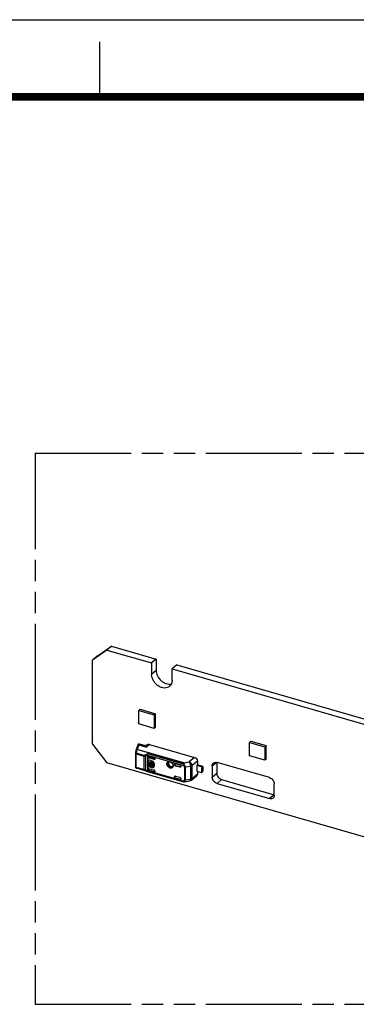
# Model space of a CAD drawing. Header units: millimetres. Extents: x 0 to 210, y 0 to 297.
# Tile 6 of 14: x 49 to 79, y 208 to 297. Entities that reach past the tile are written whole.
import ezdxf

# ---------------------------------------------------------------- set-up
doc = ezdxf.new("R2010")
doc.units = ezdxf.units.MM
doc.header["$LTSCALE"] = 19.36
doc.linetypes.add('PHANTOM', pattern=[0.8, 0.45, -0.05, 0.1, -0.05, 0.1, -0.05])
doc.layers.get('0').update_dxf_attribs({"linetype": 'CONTINUOUS'})
doc.layers.add('DEFAULT_3', color=7, linetype='PHANTOM')

msp = doc.modelspace()

# ---------------------------------------------------------------- linework, layer by layer
at = {"color": 2, "linetype": 'Continuous'}
for p, q in [((0, 297), (210, 297)), ((56, 290), (56, 295))]:
    msp.add_line(p, q, dxfattribs=at)
at = {"color": 7, "linetype": 'Continuous'}
for p, q in [((56.65053, 239.81606), (55.35149, 238.89203)), ((55.76399, 239.24926), (57.06303, 240.1733)), ((57.06303, 240.1733), (56.65053, 239.81606)), ((56.65053, 239.81606), (60.6992, 238.64731)), ((57.06303, 240.1733), (61.1117, 239.00455)), ((55.76399, 239.24926), (55.35149, 238.89203)), ((55.35149, 231.271), (55.35149, 238.89203)), ((61.1117, 239.00455), (60.6992, 238.64731)), ((60.6992, 238.64731), (60.6992, 237.60808)), ((61.1117, 239.00455), (61.1117, 237.96532)), ((62.97365, 238.46705), (62.56115, 238.10981)), ((62.56115, 237.07058), (62.56115, 238.10981)), ((62.56115, 238.10981), (108.33059, 224.89731)), ((62.97365, 238.46705), (108.74309, 225.25455)), ((59.5439, 234.3268), (59.6744, 234.43982)), ((59.5439, 233.11436), (59.5439, 234.3268)), ((59.5439, 234.3268), (60.92954, 233.9268)), ((59.6744, 234.43982), (61.06004, 234.03982)), ((60.92954, 233.9268), (61.06004, 234.03982)), ((61.06004, 232.82738), (61.06004, 234.03982)), ((60.92954, 233.9268), (60.92954, 232.71436)), ((60.92954, 232.71436), (59.5439, 233.11436)), ((61.06004, 232.82738), (60.92954, 232.71436)), ((69.57536, 231.43097), (69.70586, 231.54398)), ((69.57536, 230.21853), (69.57536, 231.43097)), ((69.57536, 231.43097), (70.961, 231.03097)), ((69.70586, 231.54398), (71.0915, 231.14398)), ((55.35149, 231.271), (56.65053, 229.59696)), ((59.23704, 230.4565), (59.23637, 230.44501)), ((59.23897, 230.47272), (59.23704, 230.4565)), ((59.24523, 230.52101), (59.23897, 230.47272)), ((59.2604, 230.61714), (59.25644, 230.59429)), ((59.28523, 230.734), (59.27762, 230.70242)), ((59.28778, 230.74242), (59.28592, 230.73654)), ((59.28766, 230.74208), (59.43531, 231.16679)), ((59.37932, 230.78991), (59.38107, 230.79552)), ((59.49224, 231.26376), (59.47465, 231.24541)), ((59.47465, 231.24544), (59.47474, 231.24554)), ((59.51312, 231.27789), (59.49224, 231.26376)), ((59.53639, 231.28734), (59.51312, 231.27789)), ((60.1839, 231.12115), (59.61029, 231.28674)), ((60.30518, 231.22946), (60.18177, 231.12072)), ((60.50266, 231.26345), (64.59297, 230.08268)), ((70.961, 231.03097), (71.0915, 231.14398)), ((70.961, 231.03097), (70.961, 229.81853)), ((71.0915, 229.93155), (71.0915, 231.14398)), ((114.24122, 212.97196), (56.65053, 229.59696)), ((59.23637, 230.445), (59.23637, 229.219)), ((60.3411, 228.86163), (60.3411, 230.28001)), ((60.37294, 229.34512), (60.37294, 229.77813)), ((60.3786, 230.16948), (60.3786, 230.19002)), ((60.4569, 229.60938), (60.4194, 229.5769)), ((60.4194, 229.5769), (60.4194, 229.51953)), ((60.46428, 229.56395), (60.4194, 229.5769)), ((60.4219, 229.5769), (60.4219, 229.8073)), ((60.91841, 229.88487), (60.4277, 230.02653)), ((60.42779, 230.21934), (61.00505, 230.0527)), ((60.47581, 229.60392), (60.4569, 229.60938)), ((60.95478, 229.91654), (60.4652, 230.05787)), ((60.471, 229.84788), (60.73081, 229.77288)), ((60.53458, 229.65388), (60.51045, 229.63298)), ((60.51805, 229.54842), (60.55555, 229.5809)), ((60.55555, 229.5809), (60.66737, 229.54862)), ((60.79504, 229.65369), (60.83254, 229.68616)), ((60.79504, 229.65369), (60.79504, 229.46846)), ((60.85241, 229.63712), (60.79504, 229.65369)), ((60.86413, 229.67704), (60.83254, 229.68616)), ((60.85241, 229.63712), (60.87695, 229.65837)), ((60.85241, 229.20931), (60.85241, 229.63712)), ((60.88991, 229.24178), (60.88991, 229.63495)), ((61.00505, 230.0527), (61.00505, 229.9465)), ((64.85444, 229.7474), (64.85444, 229.40459)), ((66.61096, 229.6169), (66.61096, 228.62689)), ((71.39461, 228.2419), (66.63147, 229.6169)), ((70.961, 229.81853), (69.57536, 230.21853)), ((71.0915, 229.93155), (70.961, 229.81853)), ((59.2416, 229.1871), (59.24161, 229.18705)), ((59.25792, 229.1511), (59.27014, 229.13392)), ((59.3052, 229.10516), (59.32713, 229.09621)), ((60.24912, 228.83006), (59.32714, 229.09621)), ((60.2489, 228.83012), (60.27727, 228.82231)), ((60.27727, 228.82231), (60.3403, 228.80754)), ((60.34016, 228.80757), (63.59943, 227.86671)), ((60.3786, 229.01657), (60.3786, 229.03711)), ((60.4194, 229.51953), (60.46428, 229.50657)), ((60.4219, 229.37429), (60.4219, 229.51953)), ((60.4277, 229.06511), (60.91841, 228.92345)), ((61.00505, 228.7056), (60.4277, 228.87227)), ((61.00505, 228.74913), (60.4652, 228.90497)), ((60.73081, 229.14376), (60.471, 229.21876)), ((60.76831, 229.18769), (60.5085, 229.26269)), ((60.69692, 229.49679), (60.51805, 229.54842)), ((60.51805, 229.49105), (60.69692, 229.43942)), ((60.57165, 229.41745), (60.60915, 229.44993)), ((60.57165, 229.36267), (60.57165, 229.41778)), ((60.60915, 229.39515), (60.57165, 229.36267)), ((60.60915, 229.39515), (60.60915, 229.44993)), ((60.68082, 229.42924), (60.64332, 229.39676)), ((60.64332, 229.39708), (60.64332, 229.34198)), ((60.72779, 229.375), (60.71789, 229.36643)), ((60.75539, 229.39891), (60.74202, 229.38733)), ((60.7507, 229.48126), (60.7882, 229.51374)), ((60.79504, 229.46846), (60.7507, 229.48126)), ((60.7507, 229.42389), (60.79504, 229.41109)), ((60.79504, 229.41109), (60.79504, 229.22587)), ((60.79504, 229.22587), (60.85241, 229.20931)), ((60.85241, 229.20931), (60.88991, 229.24178)), ((60.91546, 229.53492), (60.91546, 229.27511)), ((61.00505, 228.8118), (61.00505, 228.7056)), ((62.65353, 229.31464), (62.65238, 229.29037)), ((62.78041, 229.40792), (62.78041, 229.5402)), ((62.78041, 229.5402), (63.25672, 229.4027)), ((62.81904, 229.44007), (62.81904, 229.52905)), ((63.25672, 229.18381), (62.86702, 229.29631)), ((63.29422, 229.21629), (62.90566, 229.32846)), ((63.34332, 229.2911), (63.34332, 229.24542)), ((64.82907, 229.41191), (64.791, 229.3796)), ((64.791, 229.3796), (64.791, 228.83833)), ((64.791, 229.3796), (65.20331, 229.26058)), ((64.791, 228.83833), (65.20331, 228.71931)), ((65.24081, 229.29305), (64.82907, 229.41191)), ((64.85444, 228.82002), (64.85444, 228.57824)), ((65.26826, 229.22018), (65.31826, 229.26348)), ((65.26826, 228.72221), (65.26826, 229.22018)), ((65.31826, 228.76551), (65.26826, 228.72221)), ((65.34326, 229.24183), (65.31826, 229.26348)), ((65.31826, 228.76551), (65.34326, 228.83046)), ((65.34326, 229.24183), (65.34326, 228.83046)), ((66.19846, 229.30889), (66.19846, 228.26966)), ((62.78041, 228.1931), (62.78041, 228.32539)), ((62.78041, 228.1931), (62.81904, 228.22548)), ((63.25672, 228.0556), (62.78041, 228.1931)), ((62.81904, 228.22548), (62.81904, 228.35753)), ((63.29422, 228.0883), (62.81904, 228.22548)), ((62.86702, 228.38698), (63.25672, 228.27449)), ((63.34332, 228.16289), (63.34332, 228.1172)), ((63.63406, 227.86302), (63.63926, 227.86347)), ((63.63474, 227.86307), (63.63996, 227.86363)), ((63.63926, 227.86347), (63.64888, 227.86481)), ((63.64893, 227.86482), (64.16404, 227.95539)), ((64.30422, 228.02046), (64.78864, 228.42443)), ((67.04397, 228.06888), (71.80711, 226.69388)), ((66.63147, 227.71164), (71.39461, 226.33664)), ((71.82762, 226.64466), (71.82762, 227.68389))]:
    msp.add_line(p, q, dxfattribs=at)
at = {"color": 9, "linetype": 'Continuous'}
for p, q in [((61.1117, 237.96532), (60.6992, 237.60808)), ((60.00756, 230.26077), (59.29748, 230.46575)), ((59.36568, 230.78302), (59.36878, 230.78322)), ((63.60923, 229.56021), (59.37075, 230.78376)), ((59.52938, 231.22016), (59.3817, 230.7955)), ((63.62018, 229.57196), (59.3817, 230.7955)), ((59.52938, 231.22016), (60.22549, 231.01921)), ((60.22549, 231.01921), (60.50266, 231.26345)), ((59.28637, 229.17569), (59.28637, 230.4017)), ((59.28637, 230.4017), (59.99645, 230.19672)), ((59.99645, 230.19672), (59.99645, 228.97071)), ((60.17003, 228.91754), (60.17003, 230.21061)), ((60.34048, 230.28816), (63.57716, 229.35381)), ((60.3411, 230.15777), (60.3786, 230.19002)), ((60.3786, 230.16948), (60.3411, 230.13814)), ((63.60494, 229.45545), (60.34261, 230.3972)), ((60.37294, 229.77813), (60.4219, 229.8073)), ((60.4277, 230.02653), (60.4652, 230.05787)), ((60.95478, 229.91654), (60.91841, 229.88487)), ((63.62018, 229.57196), (64.11241, 229.66446)), ((64.59298, 230.08267), (64.11241, 229.66446)), ((64.85444, 229.7474), (64.37058, 229.32947)), ((66.19846, 229.30889), (66.56903, 229.62981)), ((59.99645, 228.97071), (59.28637, 229.17569)), ((59.29748, 229.13088), (60.00755, 228.9259)), ((60.17003, 228.91754), (59.99645, 228.9707)), ((63.57716, 227.91948), (60.34048, 228.85383)), ((60.3411, 229.0035), (60.3786, 229.03711)), ((60.3786, 229.01657), (60.3411, 228.98387)), ((60.4219, 229.37429), (60.37294, 229.34512)), ((60.4277, 228.87227), (60.4652, 228.90497)), ((60.471, 229.21876), (60.5085, 229.26269)), ((60.76831, 229.18769), (60.73081, 229.14376)), ((62.81904, 229.44007), (62.78041, 229.40792)), ((62.86702, 229.29631), (62.90566, 229.32846)), ((63.29422, 229.21629), (63.25672, 229.18381)), ((63.67572, 229.18277), (63.67572, 228.03363)), ((64.21469, 229.26465), (63.75992, 229.17909)), ((63.75992, 228.02994), (63.75992, 229.17909)), ((64.21469, 229.26465), (64.21469, 228.1099)), ((64.37058, 228.17473), (64.37058, 229.32947)), ((65.24081, 229.29305), (65.20331, 229.26058)), ((62.78041, 228.32539), (62.81904, 228.35753)), ((63.29422, 228.0883), (63.25672, 228.0556)), ((63.63405, 227.86302), (63.63474, 227.86307)), ((63.63996, 227.86363), (63.64594, 227.86468)), ((63.64891, 227.86482), (63.64594, 227.86468)), ((63.75992, 228.02994), (64.21469, 228.1099)), ((64.16407, 227.95539), (64.16404, 227.95539)), ((64.30422, 228.02045), (64.30428, 228.0205)), ((64.37058, 228.17473), (64.85444, 228.57824)), ((66.61096, 228.62689), (66.19846, 228.26966)), ((66.63147, 227.71164), (67.04397, 228.06888)), ((71.80711, 226.69388), (71.39461, 226.33664))]:
    msp.add_line(p, q, dxfattribs=at)
at = {"color": 7, "linetype": 'Continuous', "const_width": 0.7}
msp.add_lwpolyline([(7, 290), (203, 290)], dxfattribs=at)
at = {"color": 7, "linetype": 'Continuous'}
for points in [[(59.25644, 230.59431), (59.25184, 230.56592), (59.24523, 230.52101)], [(59.27762, 230.70242), (59.26865, 230.66061), (59.2604, 230.61714)], [(59.61062, 231.28665), (59.58629, 231.29151), (59.5611, 231.29188), (59.53639, 231.28734)], [(59.24161, 229.18708), (59.24884, 229.16851), (59.25792, 229.1511)], [(59.27014, 229.13392), (59.28594, 229.11815), (59.3052, 229.10516)]]:
    msp.add_lwpolyline(points, dxfattribs=at)
at = {"color": 9, "linetype": 'Continuous'}
for centre, radius, start, end in [((59.34519, 230.71968), 0.06162, 158.6892499, 163.4112372), ((59.51568, 230.39325), 0.22993, 161.6206099, 163.3673372), ((61.82298, 230.07894), 2.55494, 170.0496711, 171.2921126), ((61.71206, 230.09925), 2.44218, 168.1631658, 170.0692082), ((61.62357, 230.1166), 2.35202, 167.4939787, 168.1347491), ((61.05299, 230.24217), 1.76779, 166.4850672, 167.4628789), ((60.57547, 230.37734), 1.27143, 161.3578379, 162.4508617), ((59.43879, 230.69324), 0.114, 122.5149392, 127.1083088), ((59.54815, 231.18831), 0.09309, 130.3100584, 142.0598815), ((59.5198, 231.10916), 0.11142, 85.0779938, 93.0000633), ((59.54992, 231.18083), 0.10097, 78.9107076, 84.9716549), ((59.59256, 231.22554), 0.06372, 73.8381331, 78.650668), ((59.32574, 229.21482), 0.08849, 198.2701678, 201.9567567), ((59.42507, 229.17558), 0.1387, 179.9541455, 183.4219987), ((60.58022, 229.90094), 1.06643, 253.6449275, 255.3220451), ((60.60085, 229.97969), 1.14784, 255.3218489, 256.9207889), ((62.51528, 229.36447), 0.15598, 307.5357487, 312.3855428), ((62.48203, 229.33415), 0.17168, 318.9980339, 330.2932468), ((62.45475, 229.34635), 0.20167, 341.0105717, 345.9610542), ((63.70085, 227.97533), 0.13571, 204.3019155, 210.3217365), ((63.69502, 227.97178), 0.12888, 210.2647378, 216.3279733), ((63.61458, 228.00191), 0.14056, 294.6174735, 305.5878206)]:
    msp.add_arc(centre, radius, start, end, dxfattribs=at)
at = {"color": 7, "linetype": 'Continuous'}
for centre, radius, start, end in [((59.73976, 230.88887), 0.5029, 15.0202607, 15.3453692), ((60.57818, 229.53986), 0.11642, 158.7954722, 168.059733), ((60.55953, 229.54933), 0.09537, 130.9062715, 138.7840963), ((60.59646, 229.58242), 0.09454, 128.317579, 130.8912066), ((60.63984, 229.50981), 0.28, 42.4181466, 51.3325695), ((60.63782, 229.5077), 0.28292, 31.0720577, 42.4577185), ((60.65135, 229.51599), 0.26705, 24.0254408, 31.0471794), ((60.66956, 229.52399), 0.24717, 16.643085, 24.0502929), ((60.94746, 229.93791), 0.05559, 311.0960298, 317.5251748), ((62.31701, 229.59583), 0.09157, 120.9805603, 129.3420153), ((62.29013, 229.435), 0.25786, 86.8710933, 90.4911814), ((62.28924, 229.41976), 0.27312, 81.9377467, 86.858028), ((59.337, 229.21911), 0.10063, 180.0598955, 198.5761285), ((60.68178, 229.55826), 0.22477, 216.7366239, 222.7485064), ((60.67816, 229.55467), 0.21968, 222.7009247, 234.900221), ((60.67167, 229.5459), 0.20877, 234.9732457, 237.4861495), ((60.66687, 229.53827), 0.19976, 237.471682, 241.52973), ((60.69698, 229.57564), 0.15309, 229.5807366, 234.9884562), ((60.63795, 229.45832), 0.06163, 311.1547985, 319.2150239), ((60.65584, 229.43807), 0.09478, 307.3387354, 310.9004994), ((60.69289, 229.47103), 0.09543, 310.911261, 318.0079949), ((60.69143, 229.4723), 0.09737, 318.0265997, 325.8239658), ((60.78968, 229.26114), 0.12384, 293.6786043, 305.3694122), ((60.78633, 229.2622), 0.12697, 326.1196445, 329.0816901), ((62.36382, 229.31455), 0.28971, 0.0174338, 3.2977792), ((63.2853, 229.23745), 0.05637, 310.8665648, 317.3430513), ((65.16791, 229.13832), 0.12728, 68.3049284, 73.8524445), ((65.16408, 229.12861), 0.13771, 63.1184637, 68.3184943), ((63.62709, 227.96249), 0.09971, 253.5177874, 274.2993559), ((71.93945, 227.15211), 0.47696, 253.8909244, 256.4443116)]:
    msp.add_arc(centre, radius, start, end, dxfattribs=at)
for centre, major_axis, ratio, start_param, end_param in [((60.4277, 230.11314), (-0.06545, 0.07561), 0.75001629, 0.71399378, 2.28478993), ((60.4652, 230.14448), (-0.06545, 0.07561), 0.75001629, 0.71399364, 2.28478993), ((60.4277, 228.9785), (-0.06545, 0.07561), 0.75001629, 5.42638258, 6.99717891), ((60.4652, 229.01211), (-0.06545, 0.07561), 0.75001629, 0.35818325, 0.7139936), ((60.4652, 228.99157), (-0.06546, 0.07559), 0.75000065, 0.71373513, 2.28453147), ((60.91844, 228.83683), (-0.06548, 0.07562), 0.74977393, -2.42794293, -0.85684203), ((62.86702, 229.38291), (0.06549, -0.07558), 0.74998365, -2.42813804, -0.85734113), ((62.90566, 229.41506), (0.06549, -0.07558), 0.74998365, -2.42813775, -0.85734113), ((63.25672, 229.3161), (-0.06546, 0.07559), 0.75000065, -2.42785751, -0.85706118), ((65.30331, 229.23893), (0.12444, -0.05685), 0.20871215, 8.0542171, 8.47264321), ((62.86702, 228.30038), (0.06549, -0.07558), 0.74998365, 8.56743683, 10.13823316), ((62.90566, 228.33253), (0.06549, -0.07558), 0.74998365, -2.81436615, -2.42813746), ((63.25672, 228.1422), (-0.06546, 0.07559), 0.75000065, -3.99865383, -2.42785751), ((63.29422, 228.17491), (-0.06546, 0.07559), 0.75000065, -3.99865383, -3.47829258)]:
    msp.add_ellipse(centre, major_axis=major_axis, ratio=ratio, start_param=start_param, end_param=end_param, dxfattribs=at)
for points, knots in [([(62.33392, 236.52671), (62.27196, 236.47306), (62.11934, 236.38849), (61.85182, 236.35635), (61.56878, 236.41393), (61.29399, 236.55311), (61.04962, 236.76153), (60.79921, 237.09572), (60.6992, 237.40728), (60.6992, 237.60809)], [0, 0, 0, 0, 0.10468863, 0.21598867, 0.33736676, 0.46835328, 0.60545365, 0.74352216, 1, 1, 1, 1]), ([(61.1117, 237.96532), (61.1117, 237.7942), (61.20916, 237.43786), (61.4901, 237.0773), (61.78579, 236.86506), (62.02494, 236.76048), (62.26656, 236.71734), (62.42478, 236.73326), (62.49737, 236.75293)], [0, 0, 0, 0, 0.24828051, 0.5153907, 0.64742121, 0.7732972, 0.89087786, 1, 1, 1, 1]), ([(62.56115, 237.07058), (62.56115, 236.96597), (62.5272, 236.76165), (62.40692, 236.58992), (62.33392, 236.52671)], [0, 0, 0, 0, 0.52001617, 1, 1, 1, 1]), ([(59.4353, 231.16678), (59.43779, 231.17396), (59.44802, 231.20149), (59.46133, 231.22833), (59.47474, 231.24554)], [0, 0, 0, 0, 0.2584693, 1, 1, 1, 1]), ([(59.52938, 231.22016), (59.53263, 231.22677), (59.54382, 231.24795), (59.55715, 231.26859), (59.56934, 231.27993)], [0, 0, 0, 0, 0.30670002, 1, 1, 1, 1]), ([(60.22474, 231.02196), (60.22107, 231.03543), (60.21396, 231.05908), (60.20299, 231.09015), (60.19363, 231.10896), (60.18748, 231.12013), (60.1839, 231.12116)], [0, 0, 0, 0, 0.38701129, 0.68922504, 0.89671238, 1, 1, 1, 1]), ([(60.30519, 231.22946), (60.32969, 231.25106), (60.39649, 231.28092), (60.46776, 231.27352), (60.50266, 231.26345)], [0, 0, 0, 0, 0.47344139, 1, 1, 1, 1]), ([(60.34048, 230.28816), (60.3363, 230.31577), (60.33589, 230.35276), (60.34104, 230.38884), (60.34261, 230.3972)], [0, 0, 0, 0, 0.76643266, 1, 1, 1, 1]), ([(60.3411, 230.15777), (60.3411, 230.16279), (60.3426, 230.18137), (60.35205, 230.1996), (60.36238, 230.20848)], [0, 0, 0, 0, 0.26940637, 1, 1, 1, 1]), ([(60.36238, 230.20848), (60.36569, 230.21132), (60.3808, 230.2216), (60.40035, 230.22398), (60.41401, 230.22222)], [0, 0, 0, 0, 0.24030328, 1, 1, 1, 1]), ([(60.37294, 229.77813), (60.37294, 229.79201), (60.37872, 229.81962), (60.39964, 229.83923), (60.41121, 229.8448)], [0, 0, 0, 0, 0.51949709, 1, 1, 1, 1]), ([(60.41121, 229.8448), (60.41445, 229.84636), (60.4285, 229.85178), (60.44409, 229.85257), (60.45541, 229.85113)], [0, 0, 0, 0, 0.23972699, 1, 1, 1, 1]), ([(60.43674, 229.8515), (60.43137, 229.8451), (60.426, 229.83468), (60.4235, 229.82366), (60.423, 229.82075)], [0, 0, 0, 0, 0.73898016, 1, 1, 1, 1]), ([(60.60749, 229.63997), (60.588, 229.6456), (60.54823, 229.64978), (60.51087, 229.63335), (60.49708, 229.62141)], [0, 0, 0, 0, 0.52650377, 1, 1, 1, 1]), ([(60.53649, 229.5759), (60.54487, 229.58315), (60.55935, 229.58981), (60.57429, 229.59146), (60.57823, 229.59161)], [0, 0, 0, 0, 0.73740942, 1, 1, 1, 1]), ([(60.53785, 229.65659), (60.55167, 229.66751), (60.58801, 229.68211), (60.6262, 229.67787), (60.64499, 229.67245)], [0, 0, 0, 0, 0.47391399, 1, 1, 1, 1]), ([(60.7507, 229.48126), (60.74381, 229.51765), (60.70723, 229.58615), (60.64279, 229.62978), (60.60749, 229.63997)], [0, 0, 0, 0, 0.50198171, 1, 1, 1, 1]), ([(60.64499, 229.67245), (60.65007, 229.67098), (60.67077, 229.6639), (60.69013, 229.65304), (60.70354, 229.64329)], [0, 0, 0, 0, 0.24176298, 1, 1, 1, 1]), ([(60.73081, 229.77288), (60.73817, 229.77076), (60.76821, 229.76024), (60.79594, 229.7435), (60.81479, 229.72844)], [0, 0, 0, 0, 0.24096505, 1, 1, 1, 1]), ([(60.90637, 229.59478), (60.90786, 229.58978), (60.91298, 229.57021), (60.91546, 229.54992), (60.91546, 229.53492)], [0, 0, 0, 0, 0.25824199, 1, 1, 1, 1]), ([(60.984, 229.89602), (60.97583, 229.88889), (60.95361, 229.87921), (60.92999, 229.88153), (60.91841, 229.88487)], [0, 0, 0, 0, 0.473581, 1, 1, 1, 1]), ([(60.95478, 229.91654), (60.95853, 229.91546), (60.97279, 229.91212), (60.98814, 229.91257), (60.99843, 229.91572)], [0, 0, 0, 0, 0.26597619, 1, 1, 1, 1]), ([(61.00505, 229.9465), (61.00505, 229.94208), (61.00376, 229.9256), (60.99665, 229.90932), (60.98846, 229.90037)], [0, 0, 0, 0, 0.26699684, 1, 1, 1, 1]), ([(62.08456, 229.47889), (62.08456, 229.50471), (62.09139, 229.55501), (62.12538, 229.62156), (62.18048, 229.66957), (62.22633, 229.68543), (62.24998, 229.6895)], [0, 0, 0, 0, 0.26579744, 0.51304794, 0.75294228, 1, 1, 1, 1]), ([(62.24078, 229.61717), (62.22965, 229.58296), (62.22742, 229.50302), (62.2731, 229.39081), (62.35591, 229.29704), (62.4304, 229.25636), (62.46904, 229.24521)], [0, 0, 0, 0, 0.22644992, 0.48109664, 0.74690002, 1, 1, 1, 1]), ([(62.32694, 229.69027), (62.32116, 229.68998), (62.30142, 229.68797), (62.28194, 229.68159), (62.26988, 229.67434)], [0, 0, 0, 0, 0.29122532, 1, 1, 1, 1]), ([(62.3679, 229.68157), (62.44397, 229.65991), (62.58016, 229.5627), (62.64858, 229.40917), (62.65305, 229.33122)], [0, 0, 0, 0, 0.50319984, 1, 1, 1, 1]), ([(64.11241, 229.66446), (64.12859, 229.64179), (64.15641, 229.58387), (64.19789, 229.45139), (64.21437, 229.34), (64.21469, 229.26465)], [0, 0, 0, 0, 0.20050469, 0.4574851, 1, 1, 1, 1]), ([(64.37058, 229.32947), (64.37029, 229.40233), (64.30992, 229.54905), (64.18388, 229.64302), (64.11241, 229.66446)], [0, 0, 0, 0, 0.49409312, 1, 1, 1, 1]), ([(64.59297, 230.08268), (64.66523, 230.06228), (64.79353, 229.96887), (64.85444, 229.8208), (64.85444, 229.7474)], [0, 0, 0, 0, 0.50567005, 1, 1, 1, 1]), ([(66.19846, 229.30889), (66.19846, 229.35755), (66.21425, 229.45258), (66.27019, 229.53245), (66.30414, 229.56185)], [0, 0, 0, 0, 0.52002971, 1, 1, 1, 1]), ([(66.30414, 229.56185), (66.34503, 229.59725), (66.4558, 229.64597), (66.5737, 229.63358), (66.63147, 229.6169)], [0, 0, 0, 0, 0.47352734, 1, 1, 1, 1]), ([(60.34124, 228.80729), (60.33974, 228.8077), (60.33746, 228.81288), (60.33676, 228.82804), (60.33865, 228.84279), (60.34048, 228.85383)], [0, 0, 0, 0, 0.09797204, 0.29633096, 1, 1, 1, 1]), ([(60.4277, 228.87227), (60.40373, 228.87919), (60.36126, 228.91033), (60.3411, 228.95951), (60.3411, 228.98387)], [0, 0, 0, 0, 0.50591283, 1, 1, 1, 1]), ([(60.471, 229.21876), (60.44386, 229.22659), (60.39577, 229.26185), (60.37294, 229.31753), (60.37294, 229.34512)], [0, 0, 0, 0, 0.50591252, 1, 1, 1, 1]), ([(60.4219, 229.37429), (60.4219, 229.34992), (60.44206, 229.30075), (60.48453, 229.26961), (60.5085, 229.26269)], [0, 0, 0, 0, 0.4940878, 1, 1, 1, 1]), ([(60.54942, 229.43686), (60.53853, 229.4484), (60.52672, 229.46643), (60.51949, 229.48615), (60.51805, 229.49105)], [0, 0, 0, 0, 0.75653041, 1, 1, 1, 1]), ([(60.67851, 229.41191), (60.67135, 229.40567), (60.65926, 229.39972), (60.64663, 229.39749), (60.64332, 229.39708)], [0, 0, 0, 0, 0.74026478, 1, 1, 1, 1]), ([(60.64332, 229.34198), (60.64982, 229.34175), (60.6744, 229.34261), (60.69893, 229.35174), (60.71332, 229.36272)], [0, 0, 0, 0, 0.26407604, 1, 1, 1, 1]), ([(60.83942, 229.14773), (60.83149, 229.14424), (60.7964, 229.13293), (60.75771, 229.13599), (60.73081, 229.14376)], [0, 0, 0, 0, 0.23623102, 1, 1, 1, 1]), ([(60.76831, 229.18769), (60.7728, 229.18639), (60.79035, 229.18201), (60.80859, 229.18022), (60.822, 229.18072)], [0, 0, 0, 0, 0.25824613, 1, 1, 1, 1]), ([(60.822, 229.18072), (60.82835, 229.18095), (60.85253, 229.18337), (60.87616, 229.19267), (60.89078, 229.20307)], [0, 0, 0, 0, 0.26140374, 1, 1, 1, 1]), ([(60.91546, 229.27511), (60.91546, 229.26799), (60.91391, 229.24096), (60.90552, 229.21409), (60.89526, 229.19696)], [0, 0, 0, 0, 0.26299599, 1, 1, 1, 1]), ([(62.62769, 229.20364), (62.61469, 229.17902), (62.57719, 229.13429), (62.49493, 229.09902), (62.40021, 229.0995), (62.26936, 229.14533), (62.13502, 229.26878), (62.08456, 229.41007), (62.08456, 229.47889)], [0, 0, 0, 0, 0.10642312, 0.21433687, 0.33139121, 0.46017905, 0.73698614, 1, 1, 1, 1]), ([(62.46904, 229.24521), (62.4976, 229.23696), (62.5554, 229.22994), (62.61143, 229.24888), (62.63377, 229.26382)], [0, 0, 0, 0, 0.52513616, 1, 1, 1, 1]), ([(62.62043, 229.24926), (62.62428, 229.25277), (62.64108, 229.27104), (62.65021, 229.29543), (62.6538, 229.31458)], [0, 0, 0, 0, 0.21122723, 1, 1, 1, 1]), ([(63.32218, 229.19483), (63.314, 229.18775), (63.29186, 229.178), (63.26828, 229.18048), (63.25672, 229.18381)], [0, 0, 0, 0, 0.47346905, 1, 1, 1, 1]), ([(63.29422, 229.21629), (63.29789, 229.21523), (63.31193, 229.21205), (63.32695, 229.21241), (63.33714, 229.21529)], [0, 0, 0, 0, 0.2648778, 1, 1, 1, 1]), ([(63.34332, 229.24542), (63.34332, 229.24099), (63.34211, 229.22449), (63.33497, 229.20818), (63.32676, 229.19926)], [0, 0, 0, 0, 0.26729539, 1, 1, 1, 1]), ([(65.20331, 228.71931), (65.20898, 228.71767), (65.23038, 228.71307), (65.25371, 228.7155), (65.26826, 228.72221)], [0, 0, 0, 0, 0.26925781, 1, 1, 1, 1]), ([(63.25672, 228.27449), (63.28069, 228.26757), (63.32316, 228.23643), (63.34332, 228.18725), (63.34332, 228.16289)], [0, 0, 0, 0, 0.50591252, 1, 1, 1, 1]), ([(64.85444, 228.57824), (64.85444, 228.54851), (64.84462, 228.4904), (64.8097, 228.44201), (64.78864, 228.42444)], [0, 0, 0, 0, 0.52014259, 1, 1, 1, 1]), ([(66.63147, 227.71164), (66.51161, 227.74624), (66.29923, 227.90193), (66.19846, 228.14782), (66.19846, 228.26965)], [0, 0, 0, 0, 0.50591275, 1, 1, 1, 1]), ([(66.61096, 228.62689), (66.61096, 228.50505), (66.71173, 228.25916), (66.92411, 228.10348), (67.04397, 228.06888)], [0, 0, 0, 0, 0.49408725, 1, 1, 1, 1]), ([(71.39461, 228.2419), (71.51447, 228.2073), (71.72685, 228.05161), (71.82762, 227.80573), (71.82762, 227.68389)], [0, 0, 0, 0, 0.50591276, 1, 1, 1, 1]), ([(71.72194, 226.39169), (71.68105, 226.35629), (71.57028, 226.30757), (71.45238, 226.31997), (71.39461, 226.33664)], [0, 0, 0, 0, 0.47352734, 1, 1, 1, 1]), ([(71.82762, 226.64465), (71.82762, 226.59599), (71.81183, 226.50096), (71.75589, 226.42109), (71.72194, 226.39169)], [0, 0, 0, 0, 0.5200297, 1, 1, 1, 1])]:
    msp.add_open_spline(points, degree=3, knots=knots, dxfattribs=at)
at = {"color": 9, "linetype": 'Continuous'}
for points, knots in [([(59.29748, 230.46575), (59.28307, 230.46627), (59.26376, 230.46595), (59.24396, 230.46267), (59.23746, 230.45862), (59.23712, 230.45651)], [0, 0, 0, 0, 0.69092763, 0.89762194, 1, 1, 1, 1]), ([(59.25645, 230.59431), (59.2582, 230.60468), (59.2756, 230.61805), (59.30142, 230.62443), (59.31832, 230.62587), (59.32736, 230.62591)], [0, 0, 0, 0, 0.3864438, 0.66801756, 1, 1, 1, 1]), ([(59.28523, 230.734), (59.288, 230.7448), (59.30207, 230.76605), (59.3245, 230.77663), (59.33676, 230.77988)], [0, 0, 0, 0, 0.4677246, 1, 1, 1, 1]), ([(59.38173, 230.7955), (59.36183, 230.79721), (59.32157, 230.79062), (59.29363, 230.75925), (59.28767, 230.74212)], [0, 0, 0, 0, 0.52403851, 1, 1, 1, 1]), ([(59.37727, 230.78922), (59.37238, 230.78946), (59.36268, 230.79064), (59.34355, 230.78819), (59.31427, 230.77788), (59.29384, 230.7576), (59.28778, 230.74207)], [0, 0, 0, 0, 0.13674482, 0.27174849, 0.53422859, 1, 1, 1, 1]), ([(59.33416, 230.6553), (59.33641, 230.66469), (59.34522, 230.70006), (59.35513, 230.73516), (59.36321, 230.7607)], [0, 0, 0, 0, 0.26491638, 1, 1, 1, 1]), ([(59.33676, 230.77988), (59.3415, 230.78113), (59.35096, 230.78427), (59.36082, 230.78274), (59.36568, 230.78302)], [0, 0, 0, 0, 0.50182936, 1, 1, 1, 1]), ([(59.43531, 231.16679), (59.44052, 231.18182), (59.46299, 231.20977), (59.4967, 231.21951), (59.51397, 231.22042)], [0, 0, 0, 0, 0.47915556, 1, 1, 1, 1]), ([(59.48793, 231.25929), (59.50219, 231.27139), (59.52723, 231.28186), (59.55239, 231.28198), (59.55877, 231.28141)], [0, 0, 0, 0, 0.74509385, 1, 1, 1, 1]), ([(59.56934, 231.27993), (59.57394, 231.28383), (59.58567, 231.28978), (59.59869, 231.28929), (59.6051, 231.28801)], [0, 0, 0, 0, 0.47995529, 1, 1, 1, 1]), ([(59.23638, 230.445), (59.23638, 230.44186), (59.23933, 230.42701), (59.25255, 230.41671), (59.26275, 230.41116)], [0, 0, 0, 0, 0.21266299, 1, 1, 1, 1]), ([(59.99645, 230.19672), (59.99645, 230.20187), (59.99768, 230.22358), (60.00234, 230.24505), (60.00756, 230.26077)], [0, 0, 0, 0, 0.23720099, 1, 1, 1, 1]), ([(59.99645, 230.19672), (60.02406, 230.18933), (60.08415, 230.18525), (60.1417, 230.20023), (60.17003, 230.21061)], [0, 0, 0, 0, 0.48637941, 1, 1, 1, 1]), ([(60.12719, 230.29204), (60.11798, 230.28611), (60.08247, 230.26521), (60.03724, 230.25267), (60.00756, 230.26077)], [0, 0, 0, 0, 0.26270531, 1, 1, 1, 1]), ([(60.17003, 230.21061), (60.16603, 230.21672), (60.14999, 230.2429), (60.1361, 230.27042), (60.12719, 230.29204)], [0, 0, 0, 0, 0.23809526, 1, 1, 1, 1]), ([(62.22817, 229.6605), (62.20363, 229.64413), (62.1615, 229.59469), (62.14978, 229.53178), (62.14978, 229.49977)], [0, 0, 0, 0, 0.47965469, 1, 1, 1, 1]), ([(62.3765, 229.24115), (62.34159, 229.2603), (62.27832, 229.31178), (62.21467, 229.412), (62.18952, 229.52132), (62.20524, 229.59284), (62.22124, 229.62137)], [0, 0, 0, 0, 0.266388, 0.53362506, 0.78116227, 1, 1, 1, 1]), ([(63.60494, 229.45545), (63.6107, 229.46473), (63.61804, 229.48489), (63.63098, 229.51152), (63.63435, 229.54282), (63.61778, 229.55613), (63.60923, 229.56021)], [0, 0, 0, 0, 0.2760521, 0.53410216, 0.76053073, 1, 1, 1, 1]), ([(63.64594, 229.44202), (63.64895, 229.45499), (63.65372, 229.48004), (63.65746, 229.51104), (63.65524, 229.53464), (63.64458, 229.55537), (63.63037, 229.56638), (63.62018, 229.57196)], [0, 0, 0, 0, 0.27559319, 0.52753345, 0.64416064, 0.75950215, 1, 1, 1, 1]), ([(59.28637, 229.1757), (59.28012, 229.17751), (59.26098, 229.18431), (59.24094, 229.19855), (59.23725, 229.21238)], [0, 0, 0, 0, 0.31274163, 1, 1, 1, 1]), ([(59.29148, 229.14197), (59.2908, 229.14378), (59.28819, 229.152), (59.28702, 229.16063), (59.28662, 229.1673)], [0, 0, 0, 0, 0.22468712, 1, 1, 1, 1]), ([(59.32713, 229.09621), (59.32424, 229.09705), (59.31019, 229.10438), (59.3024, 229.11938), (59.29748, 229.13088)], [0, 0, 0, 0, 0.19398112, 1, 1, 1, 1]), ([(59.99646, 228.97071), (59.99646, 228.96603), (59.9972, 228.95069), (60.00087, 228.93443), (60.00755, 228.9259)], [0, 0, 0, 0, 0.3016349, 1, 1, 1, 1]), ([(60.00752, 228.9259), (60.01779, 228.92289), (60.05872, 228.90839), (60.09761, 228.88904), (60.12719, 228.87521)], [0, 0, 0, 0, 0.2468779, 1, 1, 1, 1]), ([(60.12719, 228.87521), (60.13501, 228.87613), (60.15183, 228.8909), (60.16342, 228.90692), (60.17003, 228.91754)], [0, 0, 0, 0, 0.38612974, 1, 1, 1, 1]), ([(62.14978, 229.49977), (62.14978, 229.44026), (62.19213, 229.31778), (62.28454, 229.22968), (62.33969, 229.19944)], [0, 0, 0, 0, 0.48617525, 1, 1, 1, 1]), ([(62.6116, 229.22151), (62.59701, 229.20478), (62.55968, 229.17641), (62.48965, 229.15889), (62.41308, 229.16639), (62.36368, 229.18628), (62.33969, 229.19944)], [0, 0, 0, 0, 0.22672907, 0.46343853, 0.72059077, 1, 1, 1, 1]), ([(62.4366, 229.21613), (62.4315, 229.2176), (62.4108, 229.22424), (62.39089, 229.23326), (62.3765, 229.24115)], [0, 0, 0, 0, 0.24452309, 1, 1, 1, 1]), ([(62.61031, 229.24078), (62.58771, 229.22341), (62.52874, 229.20039), (62.46699, 229.20736), (62.4366, 229.21613)], [0, 0, 0, 0, 0.47403074, 1, 1, 1, 1]), ([(63.60494, 229.45545), (63.60059, 229.44794), (63.58535, 229.41605), (63.57716, 229.38045), (63.57717, 229.35381)], [0, 0, 0, 0, 0.24568044, 1, 1, 1, 1]), ([(63.67572, 229.18277), (63.67566, 229.21531), (63.64959, 229.28151), (63.60404, 229.3319), (63.57716, 229.35381)], [0, 0, 0, 0, 0.4841215, 1, 1, 1, 1]), ([(63.57717, 229.3538), (63.58158, 229.361), (63.60233, 229.39204), (63.62602, 229.42112), (63.64594, 229.44202)], [0, 0, 0, 0, 0.22639347, 1, 1, 1, 1]), ([(63.64594, 229.44202), (63.63598, 229.44654), (63.62236, 229.4515), (63.60834, 229.45477), (63.60494, 229.45544)], [0, 0, 0, 0, 0.75948491, 1, 1, 1, 1]), ([(63.75992, 229.17908), (63.75956, 229.20197), (63.74702, 229.29851), (63.69557, 229.38734), (63.64594, 229.44202)], [0, 0, 0, 0, 0.23657505, 1, 1, 1, 1]), ([(63.67572, 229.18277), (63.68202, 229.18095), (63.70969, 229.1753), (63.73861, 229.17521), (63.75992, 229.17909)], [0, 0, 0, 0, 0.23238764, 1, 1, 1, 1]), ([(64.21469, 229.26465), (64.24514, 229.27019), (64.30018, 229.28512), (64.35092, 229.31279), (64.37058, 229.32947)], [0, 0, 0, 0, 0.54556095, 1, 1, 1, 1]), ([(63.57716, 227.91948), (63.6027, 227.92548), (63.64055, 227.94522), (63.67016, 227.99144), (63.67554, 228.01933), (63.67572, 228.03363)], [0, 0, 0, 0, 0.48727809, 0.73447322, 1, 1, 1, 1]), ([(63.57716, 227.91948), (63.57716, 227.91291), (63.57806, 227.89432), (63.58681, 227.87052), (63.59924, 227.86677)], [0, 0, 0, 0, 0.33602976, 1, 1, 1, 1]), ([(63.64594, 227.86468), (63.63648, 227.86346), (63.61394, 227.86962), (63.59839, 227.88565), (63.59118, 227.89542)], [0, 0, 0, 0, 0.43982626, 1, 1, 1, 1]), ([(63.75992, 228.02994), (63.75285, 228.02866), (63.72479, 228.02564), (63.69592, 228.02779), (63.67572, 228.03363)], [0, 0, 0, 0, 0.2547813, 1, 1, 1, 1]), ([(63.69638, 227.8876), (63.71642, 227.90198), (63.75113, 227.94651), (63.75947, 228.00113), (63.75992, 228.02994)], [0, 0, 0, 0, 0.46120375, 1, 1, 1, 1]), ([(64.21469, 228.1099), (64.21454, 228.08949), (64.21229, 228.05194), (64.20313, 227.99937), (64.1832, 227.9588), (64.16407, 227.9554)], [0, 0, 0, 0, 0.36319166, 0.65437254, 1, 1, 1, 1]), ([(64.37058, 228.17473), (64.35092, 228.15805), (64.30019, 228.13038), (64.24514, 228.11544), (64.21469, 228.1099)], [0, 0, 0, 0, 0.45442322, 1, 1, 1, 1]), ([(64.30428, 228.0205), (64.32537, 228.03812), (64.36036, 228.08666), (64.37042, 228.14488), (64.37058, 228.17473)], [0, 0, 0, 0, 0.47936779, 1, 1, 1, 1])]:
    msp.add_open_spline(points, degree=3, knots=knots, dxfattribs=at)
for points in [[(59.28732, 230.4193), (59.28872, 230.43275), (59.2915, 230.44611), (59.29537, 230.45907)], [(59.26275, 230.41116), (59.26633, 230.40921), (59.27005, 230.4075), (59.27384, 230.40598)], [(59.27384, 230.40598), (59.27794, 230.40434), (59.28213, 230.40292), (59.28637, 230.4017)], [(59.28637, 230.4017), (59.28637, 230.40757), (59.28671, 230.41346), (59.28732, 230.4193)], [(60.34261, 230.3972), (60.26744, 230.37011), (60.19446, 230.33517), (60.12719, 230.29204)], [(60.34109, 230.28001), (60.28234, 230.26172), (60.22459, 230.23906), (60.17002, 230.21062)], [(62.22124, 229.62137), (62.23084, 229.63851), (62.24378, 229.65418), (62.25897, 229.66664)], [(62.28145, 229.68416), (62.26264, 229.67927), (62.24433, 229.67129), (62.22817, 229.6605)], [(63.62017, 229.57196), (63.61616, 229.56842), (63.61254, 229.56442), (63.60923, 229.56021)], [(59.23725, 229.21238), (59.23668, 229.21453), (59.23638, 229.21678), (59.23638, 229.219)], [(59.24367, 229.18174), (59.24544, 229.17736), (59.24757, 229.17311), (59.25005, 229.16909)], [(59.25005, 229.16909), (59.26071, 229.15182), (59.27841, 229.13785), (59.29748, 229.1309)], [(59.29748, 229.13088), (59.29489, 229.13419), (59.29296, 229.13803), (59.29148, 229.14197)], [(60.12719, 228.87521), (60.16642, 228.85696), (60.20734, 228.84213), (60.24891, 228.83012)], [(60.17003, 228.91754), (60.20567, 228.90178), (60.24253, 228.88865), (60.27992, 228.87767)], [(62.64545, 229.28073), (62.64168, 229.26978), (62.6369, 229.25912), (62.63115, 229.24907)], [(63.64594, 227.86468), (63.65526, 227.86697), (63.66441, 227.87012), (63.67313, 227.87413)]]:
    msp.add_open_spline(points, degree=3, dxfattribs=at)
at = {"color": 7, "linetype": 'Continuous'}
for points in [[(60.34048, 230.28816), (60.34088, 230.28551), (60.3411, 230.28279), (60.3408, 230.28012)], [(60.3786, 230.19002), (60.3786, 230.20033), (60.38052, 230.21093), (60.38476, 230.22034)], [(60.41401, 230.22222), (60.41866, 230.22162), (60.42328, 230.22064), (60.42779, 230.21934)], [(60.423, 229.82075), (60.42225, 229.81632), (60.4219, 229.8118), (60.4219, 229.8073)], [(60.45541, 229.85113), (60.46067, 229.85046), (60.4659, 229.84935), (60.471, 229.84788)], [(60.48779, 229.61217), (60.48005, 229.60333), (60.4739, 229.59291), (60.46964, 229.58197)], [(60.51805, 229.54842), (60.52173, 229.55882), (60.52815, 229.56868), (60.53649, 229.5759)], [(60.57823, 229.59161), (60.58297, 229.5918), (60.58775, 229.59156), (60.59246, 229.59096)], [(60.59246, 229.59096), (60.59753, 229.59032), (60.60257, 229.58926), (60.60749, 229.58784)], [(60.60749, 229.58784), (60.61775, 229.58488), (60.62764, 229.58033), (60.63674, 229.57472)], [(60.63674, 229.57472), (60.66468, 229.5575), (60.68767, 229.52828), (60.69692, 229.49679)], [(60.70354, 229.64329), (60.72207, 229.62984), (60.73861, 229.61321), (60.75213, 229.59473)], [(60.75213, 229.59473), (60.76108, 229.58248), (60.76883, 229.56925), (60.77501, 229.5554)], [(60.77501, 229.5554), (60.78093, 229.54209), (60.78549, 229.52805), (60.7882, 229.51374)], [(62.25275, 229.64548), (62.24794, 229.63643), (62.24395, 229.62691), (62.24078, 229.61717)], [(62.24998, 229.6895), (62.2625, 229.69165), (62.27523, 229.69273), (62.28792, 229.69284)], [(62.27525, 229.67774), (62.26649, 229.66799), (62.2589, 229.65705), (62.25275, 229.64548)], [(62.32754, 229.69018), (62.34116, 229.68826), (62.35467, 229.68533), (62.3679, 229.68157)], [(60.3411, 228.86163), (60.3411, 228.85907), (60.34093, 228.85645), (60.34016, 228.85401)], [(60.46428, 229.50657), (60.46706, 229.49188), (60.47178, 229.47747), (60.47795, 229.46384)], [(60.47795, 229.46384), (60.48434, 229.44972), (60.49238, 229.43625), (60.50165, 229.42382)], [(60.57165, 229.41778), (60.56365, 229.42338), (60.55612, 229.42976), (60.54942, 229.43686)], [(60.68082, 229.42956), (60.68468, 229.43004), (60.68851, 229.43077), (60.69225, 229.4318)], [(60.69692, 229.43942), (60.69418, 229.43167), (60.68998, 229.42428), (60.68461, 229.41806)], [(60.71789, 229.36643), (60.725, 229.37259), (60.73123, 229.37989), (60.73626, 229.38783)], [(60.73626, 229.38783), (60.74318, 229.39877), (60.748, 229.41123), (60.7507, 229.42389)], [(60.89175, 229.19142), (60.88364, 229.17936), (60.87321, 229.16858), (60.86137, 229.16016)], [(62.64192, 229.23757), (62.63816, 229.22589), (62.63341, 229.21449), (62.62769, 229.20364)], [(62.65245, 229.29035), (62.65085, 229.27248), (62.64742, 229.25464), (62.64192, 229.23757)], [(65.26826, 229.22018), (65.25617, 229.23273), (65.2419, 229.24357), (65.22635, 229.25144)], [(64.16407, 227.95538), (64.21483, 227.96431), (64.26471, 227.9875), (64.30428, 228.02051)]]:
    msp.add_open_spline(points, degree=3, dxfattribs=at)
at = {"layer": 'DEFAULT_3', "color": 91, "linetype": 'PHANTOM', "true_color": 0x80ff80}
for p, q in [((50.12864, 257.68), (50.12864, 207.68)), ((50.12864, 257.68), (150.12864, 257.68)), ((50.12864, 207.68), (150.12864, 207.68))]:
    msp.add_line(p, q, dxfattribs=at)

doc.saveas('drawing.dxf')
